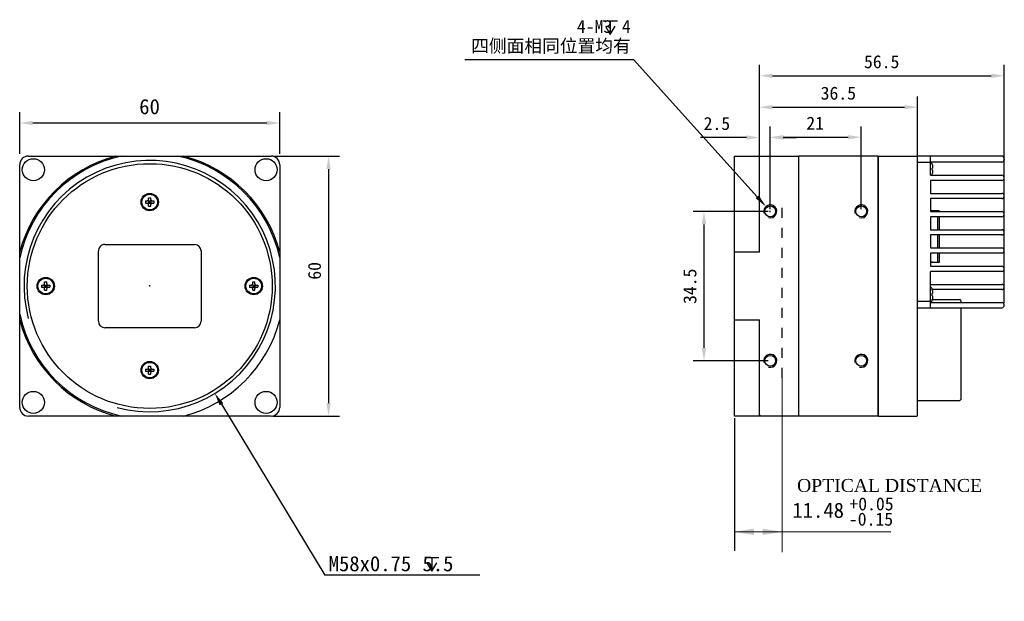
# Model space of a CAD drawing. Header units: millimetres. Extents: x 101 to 484, y 383 to 517.
# Tile 1 of 2: x 101 to 328, y 383 to 517. Entities that reach past the tile are written whole.
import ezdxf

# ---------------------------------------------------------------- set-up
doc = ezdxf.new("R2010")
doc.units = ezdxf.units.MM
doc.header["$LTSCALE"] = 23.1
doc.header["$PDMODE"] = 3
doc.header["$PDSIZE"] = 8
doc.linetypes.add('DASHED', pattern=[0.2, 0.1, -0.1])
doc.layers.get('0').update_dxf_attribs({"linetype": 'CONTINUOUS'})
doc.layers.get('Defpoints').update_dxf_attribs({"linetype": 'CONTINUOUS'})
doc.layers.add('00_COMPONENTS', color=7, linetype='CONTINUOUS')
doc.layers.add('51__DRAFT_DIMS', color=7, linetype='CONTINUOUS')
doc.styles.get("Standard").update_dxf_attribs({"font": 'simfang.ttf'})
doc.dimstyles.new('DIMSTYLE_1', dxfattribs={"dimtxt": 3.5, "dimasz": 3, "dimexe": 2.5, "dimexo": 0.5, "dimgap": 0.875, "dimtad": 1, "dimdsep": 46, "dimtxsty": 'Standard', "dimblk": '_FILLED', "dimblk1": '_FILLED', "dimblk2": '_FILLED', "dimcen": 0.09, "dimclrt": 3, "dimazin": 2, "dimtp": 0.3, "dimtm": 0.3, "dimtfac": 1, "dimtofl": 0, "dimtmove": 0, "dimatfit": 3, "dimldrblk": '_FILLED', "dimfxl": 0, "dimtolj": 1, "dimarcsym": 0})
doc.dimstyles.new('DIMSTYLE_3', dxfattribs={"dimtxt": 3, "dimasz": 3, "dimexe": 2.5, "dimexo": 0.5, "dimgap": 0.75, "dimtad": 1, "dimdsep": 46, "dimtxsty": 'Standard', "dimblk": '_FILLED', "dimblk1": '_FILLED', "dimblk2": '_FILLED', "dimcen": 0.09, "dimclrt": 3, "dimazin": 2, "dimtp": 0.2, "dimtm": 0.2, "dimtfac": 1, "dimtofl": 0, "dimtmove": 0, "dimatfit": 3, "dimldrblk": '_FILLED', "dimfxl": 0, "dimtolj": 1, "dimarcsym": 0})
doc.dimstyles.new('DIMSTYLE_5', dxfattribs={"dimtxt": 3.5, "dimasz": 3, "dimexe": 2.5, "dimexo": 0.5, "dimgap": 0.875, "dimtad": 1, "dimdsep": 46, "dimtxsty": 'Standard', "dimblk": '_FILLED', "dimblk1": '_FILLED', "dimblk2": '_FILLED', "dimcen": 0.09, "dimclrt": 3, "dimazin": 2, "dimtp": 0.2, "dimtm": 0.2, "dimtfac": 1, "dimtofl": 0, "dimtmove": 0, "dimatfit": 3, "dimldrblk": '_FILLED', "dimfxl": 0, "dimtolj": 1, "dimarcsym": 0})
doc.dimstyles.new('DIMSTYLE_6', dxfattribs={"dimtxt": 3, "dimasz": 3, "dimexe": 2.5, "dimexo": 0.5, "dimgap": 0.75, "dimtad": 1, "dimdsep": 46, "dimtxsty": 'Standard', "dimblk": '_FILLED', "dimblk1": '_FILLED', "dimblk2": '_FILLED', "dimcen": 0.09, "dimclrt": 3, "dimazin": 2, "dimtp": 0.3, "dimtm": 0.3, "dimtfac": 1, "dimtofl": 0, "dimtmove": 0, "dimatfit": 3, "dimldrblk": '_FILLED', "dimfxl": 0, "dimtolj": 1, "dimarcsym": 0})
doc.dimstyles.new('DIMSTYLE_7', dxfattribs={"dimtxt": 3, "dimasz": 3, "dimexe": 2.5, "dimexo": 0.5, "dimgap": 0.75, "dimtad": 1, "dimdsep": 46, "dimtxsty": 'Standard', "dimblk": '_FILLED', "dimblk1": '_FILLED', "dimblk2": '_FILLED', "dimcen": 0.09, "dimclrt": 3, "dimazin": 2, "dimtp": 0.1, "dimtm": 0.1, "dimtfac": 1, "dimtofl": 0, "dimtmove": 0, "dimatfit": 3, "dimldrblk": '_FILLED', "dimfxl": 0, "dimtolj": 1, "dimarcsym": 0})
doc.dimstyles.new('DIMSTYLE_8', dxfattribs={"dimtxt": 3, "dimasz": 3, "dimexe": 2.5, "dimexo": 0.5, "dimtad": 1, "dimdsep": 46, "dimtxsty": 'Standard', "dimblk": '_FILLED', "dimblk1": '_FILLED', "dimblk2": '_FILLED', "dimcen": 0.09, "dimclrt": 3, "dimazin": 2, "dimtp": 0.1, "dimtm": 0.1, "dimtfac": 1, "dimtofl": 0, "dimtmove": 0, "dimatfit": 1, "dimldrblk": '_FILLED', "dimfxl": 0, "dimtolj": 1, "dimarcsym": 0})

# ---------------------------------------------------------------- blocks, each defined once
blk = doc.blocks.new('_FILLED')
at = {"color": 0, "linetype": 'ByBlock'}
blk.add_solid([(0, 0), (-1, 0.167), (-1, -0.167)], dxfattribs=at)
blk = doc.blocks.new('*D1')
at = {"layer": '51__DRAFT_DIMS', "color": 0, "lineweight": -2}
for p, q in [((100.63, 486.37), (100.63, 496.01)), ((160.63, 486.37), (160.63, 496.01)), ((157.63, 493.51), (103.63, 493.51))]:
    blk.add_line(p, q, dxfattribs=at)
at = {"layer": 'Defpoints', "color": 0}
for p in [(100.63, 493.51), (100.63, 485.87), (160.63, 485.87)]:
    blk.add_point(p, dxfattribs=at)
at = {"layer": '51__DRAFT_DIMS', "color": 0, "linetype": 'ByBlock', "lineweight": -2, "xscale": 3, "yscale": 3, "zscale": 3, "rotation": 180}
blk.add_blockref('_FILLED', (100.63, 493.51), dxfattribs=at)
at = {"layer": '51__DRAFT_DIMS', "color": 0, "linetype": 'ByBlock', "lineweight": -2, "xscale": 3, "yscale": 3, "zscale": 3}
blk.add_blockref('_FILLED', (160.63, 493.51), dxfattribs=at)
at = {"layer": '51__DRAFT_DIMS', "insert": (130.59, 499.05), "char_height": 3.5, "attachment_point": 2, "line_spacing_factor": 0.9}
blk.add_mtext('\\A1;60', dxfattribs=at)
blk = doc.blocks.new('*D23')
at = {"layer": '51__DRAFT_DIMS', "color": 0}
for p, q in [((130.54, 455.96), (130.72, 455.96)), ((130.63, 455.87), (130.63, 456.05))]:
    blk.add_line(p, q, dxfattribs=at)
at = {"layer": '51__DRAFT_DIMS', "color": 0, "lineweight": -2}
for p in [(147.18, 428.58), (206.78, 389.12)]:
    blk.add_line(p, (171.03, 389.12), dxfattribs=at)
at = {"layer": 'Defpoints', "color": 0}
for p in [(115.63, 480.78), (145.63, 431.15)]:
    blk.add_point(p, dxfattribs=at)
at = {"layer": '51__DRAFT_DIMS', "color": 0, "linetype": 'ByBlock', "lineweight": -2, "xscale": 3, "yscale": 3, "zscale": 3, "rotation": 121.1502377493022}
blk.add_blockref('_FILLED', (145.63, 431.15), dxfattribs=at)
at = {"layer": '51__DRAFT_DIMS', "insert": (171.91, 393.55), "char_height": 3.5, "attachment_point": 1}
blk.add_mtext('\\A1;{M58{\\A1;x0.75\\Fgdt|c0;  \\fFangSong|b0|i0|c0|p0;5.5}}', dxfattribs=at)
blk = doc.blocks.new('*D37')
at = {"layer": '51__DRAFT_DIMS', "color": 0, "lineweight": -2}
for p, q in [((271.29, 484.37), (271.29, 499.66)), ((307.79, 484.87), (307.79, 499.66)), ((274.29, 497.16), (304.79, 497.16))]:
    blk.add_line(p, q, dxfattribs=at)
at = {"layer": 'Defpoints', "color": 0}
for p in [(307.79, 497.16), (271.29, 483.87), (307.79, 484.37)]:
    blk.add_point(p, dxfattribs=at)
at = {"layer": '51__DRAFT_DIMS', "color": 0, "linetype": 'ByBlock', "lineweight": -2, "xscale": 3, "yscale": 3, "zscale": 3}
for p, rotation in [((271.29, 497.16), 179.9997307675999), ((307.79, 497.16), 359.9997307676)]:
    blk.add_blockref('_FILLED', p, dxfattribs=dict(at, rotation=rotation))
at = {"layer": '51__DRAFT_DIMS', "insert": (289.5, 501.91), "char_height": 3, "attachment_point": 2, "rotation": 359.9997, "line_spacing_factor": 0.9}
blk.add_mtext('\\A1;36.5', dxfattribs=at)
blk = doc.blocks.new('*D38')
at = {"layer": '51__DRAFT_DIMS', "color": 0, "lineweight": -2}
for p, q in [((271.29, 484.37), (271.29, 492.66)), ((273.79, 473.62), (273.79, 492.66)), ((268.29, 490.16), (257.7, 490.16)), ((276.79, 490.16), (279.79, 490.16))]:
    blk.add_line(p, q, dxfattribs=at)
at = {"layer": 'Defpoints', "color": 0}
for p in [(273.79, 490.16), (271.29, 483.87), (273.79, 473.12)]:
    blk.add_point(p, dxfattribs=at)
at = {"layer": '51__DRAFT_DIMS', "color": 0, "linetype": 'ByBlock', "lineweight": -2, "xscale": 3, "yscale": 3, "zscale": 3}
for p, rotation in [((271.29, 490.16), 359.9997307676), ((273.79, 490.16), 179.9997307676)]:
    blk.add_blockref('_FILLED', p, dxfattribs=dict(at, rotation=rotation))
at = {"layer": '51__DRAFT_DIMS', "insert": (264.54, 494.91), "char_height": 3, "attachment_point": 3, "rotation": 359.9997, "line_spacing_factor": 0.9}
blk.add_mtext('\\A1;2.5', dxfattribs=at)
blk = doc.blocks.new('*D39')
at = {"layer": '51__DRAFT_DIMS', "color": 0, "lineweight": -2}
for p, q in [((273.79, 473.62), (273.79, 492.73)), ((294.79, 473.62), (294.79, 492.73)), ((276.79, 490.23), (291.79, 490.23))]:
    blk.add_line(p, q, dxfattribs=at)
at = {"layer": 'Defpoints', "color": 0}
for p in [(294.79, 490.23), (273.79, 473.12), (294.79, 473.12)]:
    blk.add_point(p, dxfattribs=at)
at = {"layer": '51__DRAFT_DIMS', "color": 0, "linetype": 'ByBlock', "lineweight": -2, "xscale": 3, "yscale": 3, "zscale": 3, "rotation": 180}
blk.add_blockref('_FILLED', (273.79, 490.23), dxfattribs=at)
at = {"layer": '51__DRAFT_DIMS', "color": 0, "linetype": 'ByBlock', "lineweight": -2, "xscale": 3, "yscale": 3, "zscale": 3}
blk.add_blockref('_FILLED', (294.79, 490.23), dxfattribs=at)
at = {"layer": '51__DRAFT_DIMS', "insert": (284.15, 494.98), "char_height": 3, "attachment_point": 2, "line_spacing_factor": 0.9}
blk.add_mtext('\\A1;21', dxfattribs=at)
blk = doc.blocks.new('*D40')
at = {"layer": '51__DRAFT_DIMS', "color": 0, "lineweight": -2}
for p, q in [((271.29, 484.37), (271.29, 506.92)), ((327.79, 451.97), (327.79, 506.92)), ((274.29, 504.42), (324.79, 504.42))]:
    blk.add_line(p, q, dxfattribs=at)
at = {"layer": 'Defpoints', "color": 0}
for p in [(327.79, 504.42), (271.29, 483.87), (327.79, 451.47)]:
    blk.add_point(p, dxfattribs=at)
at = {"layer": '51__DRAFT_DIMS', "color": 0, "linetype": 'ByBlock', "lineweight": -2, "xscale": 3, "yscale": 3, "zscale": 3}
for p, rotation in [((271.29, 504.42), 179.9997307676), ((327.79, 504.42), 359.9997307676)]:
    blk.add_blockref('_FILLED', p, dxfattribs=dict(at, rotation=rotation))
at = {"layer": '51__DRAFT_DIMS', "insert": (299.5, 509.17), "char_height": 3, "attachment_point": 2, "rotation": 359.9997, "line_spacing_factor": 0.9}
blk.add_mtext('\\A1;56.5', dxfattribs=at)
blk = doc.blocks.new('*D41')
at = {"layer": '51__DRAFT_DIMS', "color": 0, "lineweight": -2}
for p, q in [((273.29, 473.12), (256, 473.12)), ((258.5, 470.12), (258.5, 441.62)), ((273.29, 438.62), (256, 438.62))]:
    blk.add_line(p, q, dxfattribs=at)
at = {"layer": 'Defpoints', "color": 0}
for p in [(273.79, 473.12), (258.5, 438.62), (273.79, 438.62)]:
    blk.add_point(p, dxfattribs=at)
at = {"layer": '51__DRAFT_DIMS', "color": 0, "linetype": 'ByBlock', "lineweight": -2, "xscale": 3, "yscale": 3, "zscale": 3}
for p, rotation in [((258.5, 473.12), 90), ((258.5, 438.62), 270)]:
    blk.add_blockref('_FILLED', p, dxfattribs=dict(at, rotation=rotation))
at = {"layer": '51__DRAFT_DIMS', "insert": (253.75, 455.83), "char_height": 3, "attachment_point": 2, "rotation": 90, "line_spacing_factor": 0.9}
blk.add_mtext('\\A1;34.5', dxfattribs=at)
blk = doc.blocks.new('*D42')
at = {"layer": '51__DRAFT_DIMS', "color": 0, "lineweight": -2}
for p in [(203.36, 508.19), (270.78, 476.47)]:
    blk.add_line(p, (242.23, 508.19), dxfattribs=at)
at = {"layer": '51__DRAFT_DIMS', "color": 0}
for p, q in [((273.7, 473.12), (273.88, 473.12)), ((273.79, 473.03), (273.79, 473.21))]:
    blk.add_line(p, q, dxfattribs=at)
at = {"layer": 'Defpoints', "color": 0}
for p in [(272.79, 474.24), (274.79, 472.01)]:
    blk.add_point(p, dxfattribs=at)
at = {"layer": '51__DRAFT_DIMS', "color": 0, "linetype": 'ByBlock', "lineweight": -2, "xscale": 3, "yscale": 3, "zscale": 3, "rotation": 311.9883160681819}
blk.add_blockref('_FILLED', (272.79, 474.24), dxfattribs=at)
at = {"layer": '51__DRAFT_DIMS', "insert": (241.61, 517.31), "char_height": 3, "attachment_point": 3, "line_spacing_factor": 0.9}
blk.add_mtext('\\A1;{4-M{\\A1;3\\Fgdt|c0;  \\fFangSong|b0|i0|c0|p0;4\\P四侧面相同位置均有}}', dxfattribs=at)
blk = doc.blocks.new('*D44')
at = {"layer": '51__DRAFT_DIMS', "color": 0, "lineweight": -2}
for p, q in [((159.13, 485.87), (174.39, 485.87)), ((171.89, 482.87), (171.89, 428.87)), ((159.13, 425.87), (174.39, 425.87))]:
    blk.add_line(p, q, dxfattribs=at)
at = {"layer": 'Defpoints', "color": 0}
for p in [(158.63, 485.87), (158.63, 425.87), (171.89, 425.87)]:
    blk.add_point(p, dxfattribs=at)
at = {"layer": '51__DRAFT_DIMS', "color": 0, "linetype": 'ByBlock', "lineweight": -2, "xscale": 3, "yscale": 3, "zscale": 3}
for p, rotation in [((171.89, 485.87), 90), ((171.89, 425.87), 270)]:
    blk.add_blockref('_FILLED', p, dxfattribs=dict(at, rotation=rotation))
at = {"layer": '51__DRAFT_DIMS', "insert": (167.14, 459.39), "char_height": 3, "attachment_point": 2, "rotation": 90, "line_spacing_factor": 0.9}
blk.add_mtext('\\A1;60', dxfattribs=at)

msp = doc.modelspace()

# ---------------------------------------------------------------- linework, layer by layer
at = {"color": 8, "lineweight": 15}
for p, q in [((276.56, 394.461), (276.56, 434.67)), ((265.72, 399.143), (301.648, 399.143)), ((275.29, 399.143), (270.22, 399.143))]:
    msp.add_line(p, q, dxfattribs=at)
at = {"color": 8}
msp.add_line((265.57, 425.374), (265.57, 394.748), dxfattribs=at)
at = {"color": 8, "lineweight": 15}
for points in [[(270.07, 398.393), (270.07, 399.893), (265.57, 399.143)], [(272.06, 398.393), (272.06, 399.893), (276.56, 399.143)]]:
    msp.add_solid(points, dxfattribs=at)
at = {"layer": '00_COMPONENTS', "color": 7}
for p, q in [((100.629, 427.871), (100.629, 483.876)), ((102.629, 485.874), (158.643, 485.874)), ((160.629, 483.893), (160.629, 427.855)), ((265.57, 425.874), (265.57, 485.874)), ((265.57, 485.874), (280.29, 485.874)), ((271.29, 485.674), (271.49, 485.874)), ((271.29, 463.684), (271.29, 485.674)), ((271.29, 485.674), (271.29, 485.674)), ((280.29, 485.874), (280.29, 425.874)), ((280.39, 484.874), (280.29, 484.874)), ((280.39, 425.874), (280.39, 485.874)), ((298.69, 485.874), (280.39, 485.874)), ((298.69, 425.874), (298.69, 485.874)), ((298.69, 484.874), (298.79, 484.874)), ((298.79, 425.874), (298.79, 485.874)), ((298.79, 485.874), (307.59, 485.874)), ((307.79, 485.674), (307.59, 485.874)), ((307.79, 426.074), (307.79, 485.874)), ((327.19, 485.874), (307.79, 485.874)), ((310.79, 484.374), (307.79, 484.374)), ((310.79, 481.474), (310.79, 485.874)), ((327.19, 484.474), (310.79, 484.474)), ((311.169, 484.052), (311.173, 484.057)), ((327.79, 485.274), (327.79, 485.074)), ((311.169, 483.124), (311.19, 483.124)), ((311.19, 482.624), (311.169, 482.624)), ((311.173, 481.69), (311.169, 481.695)), ((311.19, 483.842), (311.19, 483.124)), ((311.19, 482.624), (311.19, 481.905)), ((310.79, 481.474), (327.19, 481.474)), ((310.79, 480.274), (310.79, 477.274)), ((327.19, 480.274), (310.79, 480.274)), ((310.79, 477.274), (327.19, 477.274)), ((129.679, 475.524), (130.079, 475.524)), ((129.679, 475.524), (129.679, 475.024)), ((129.679, 475.024), (130.079, 475.024)), ((130.291, 474.936), (130.966, 475.612)), ((130.629, 475.274), (130.291, 475.612)), ((130.379, 476.224), (130.879, 476.224)), ((130.379, 475.824), (130.379, 476.224)), ((130.379, 475.524), (130.879, 475.524)), ((130.379, 475.524), (130.379, 475.024)), ((130.379, 475.274), (130.879, 475.274)), ((130.379, 475.024), (130.879, 475.024)), ((130.629, 475.024), (130.629, 475.524)), ((130.966, 474.936), (130.629, 475.274)), ((130.879, 475.824), (130.879, 476.224)), ((130.879, 475.524), (130.879, 475.024)), ((131.179, 475.524), (131.579, 475.524)), ((131.179, 475.024), (131.579, 475.024)), ((131.579, 475.524), (131.579, 475.024)), ((310.79, 476.074), (310.79, 473.074)), ((327.19, 476.074), (310.79, 476.074)), ((130.379, 474.324), (130.379, 474.724)), ((130.379, 474.324), (130.879, 474.324)), ((130.879, 474.324), (130.879, 474.724)), ((310.79, 473.074), (327.19, 473.074)), ((312.79, 473.224), (310.89, 473.223)), ((310.89, 473.223), (310.89, 473.111)), ((311.19, 473.111), (311.19, 473.223)), ((312.49, 473.074), (312.49, 473.223)), ((312.79, 473.224), (312.79, 473.074)), ((310.79, 471.874), (310.79, 468.874)), ((327.19, 471.874), (310.79, 471.874)), ((312.49, 468.874), (312.49, 471.814)), ((312.79, 471.874), (312.79, 468.874)), ((310.79, 468.874), (327.19, 468.874)), ((310.79, 467.674), (310.79, 464.674)), ((327.19, 467.674), (310.79, 467.674)), ((312.49, 464.674), (312.49, 467.674)), ((312.79, 467.674), (312.79, 464.674)), ((118.779, 447.774), (118.779, 463.974)), ((120.279, 465.474), (140.979, 465.474)), ((142.479, 463.974), (142.479, 447.774)), ((271.29, 463.684), (265.57, 463.684)), ((310.79, 464.674), (327.19, 464.674)), ((310.79, 463.474), (310.79, 460.474)), ((327.19, 463.474), (310.79, 463.474)), ((312.49, 461.323), (312.49, 463.474)), ((312.79, 463.474), (312.79, 461.324)), ((310.79, 461.436), (311.19, 461.436)), ((310.89, 461.436), (310.89, 461.323)), ((312.79, 461.324), (310.89, 461.323)), ((311.19, 461.324), (311.19, 461.436)), ((310.79, 460.474), (327.19, 460.474)), ((310.79, 450.874), (310.79, 459.274)), ((327.19, 459.274), (310.79, 459.274)), ((106.379, 456.824), (106.879, 456.824)), ((106.379, 456.424), (106.379, 456.824)), ((106.879, 456.424), (106.879, 456.824)), ((154.379, 456.824), (154.879, 456.824)), ((154.379, 456.424), (154.379, 456.824)), ((154.879, 456.424), (154.879, 456.824)), ((105.679, 456.124), (106.079, 456.124)), ((105.679, 456.124), (105.679, 455.624)), ((105.679, 455.624), (106.079, 455.624)), ((106.291, 455.536), (106.966, 456.212)), ((106.629, 455.874), (106.291, 456.212)), ((106.379, 456.124), (106.879, 456.124)), ((106.379, 456.124), (106.379, 455.624)), ((106.379, 455.874), (106.879, 455.874)), ((106.379, 455.624), (106.879, 455.624)), ((106.379, 454.924), (106.379, 455.324)), ((106.379, 454.924), (106.879, 454.924)), ((106.629, 455.624), (106.629, 456.124)), ((106.966, 455.536), (106.629, 455.874)), ((106.879, 456.124), (106.879, 455.624)), ((106.879, 454.924), (106.879, 455.324)), ((107.179, 456.124), (107.579, 456.124)), ((107.179, 455.624), (107.579, 455.624)), ((107.579, 456.124), (107.579, 455.624)), ((153.679, 456.124), (154.079, 456.124)), ((153.679, 456.124), (153.679, 455.624)), ((153.679, 455.624), (154.079, 455.624)), ((154.291, 455.536), (154.966, 456.212)), ((154.629, 455.874), (154.291, 456.212)), ((154.379, 456.124), (154.879, 456.124)), ((154.379, 456.124), (154.379, 455.624)), ((154.379, 455.874), (154.879, 455.874)), ((154.379, 455.624), (154.879, 455.624)), ((154.379, 454.924), (154.379, 455.324)), ((154.379, 454.924), (154.879, 454.924)), ((154.629, 455.624), (154.629, 456.124)), ((154.966, 455.536), (154.629, 455.874)), ((154.879, 456.124), (154.879, 455.624)), ((154.879, 454.924), (154.879, 455.324)), ((155.179, 456.124), (155.579, 456.124)), ((155.179, 455.624), (155.579, 455.624)), ((155.579, 456.124), (155.579, 455.624)), ((310.79, 456.274), (327.19, 456.274)), ((327.19, 455.074), (311.169, 455.074)), ((311.169, 455.052), (311.173, 455.057)), ((311.19, 454.842), (311.19, 454.124)), ((307.79, 452.374), (310.79, 452.374)), ((310.79, 452.074), (327.19, 452.074)), ((311.169, 454.124), (311.19, 454.124)), ((311.19, 453.624), (311.169, 453.624)), ((311.173, 452.69), (311.169, 452.695)), ((311.186, 452.814), (317.49, 452.814)), ((311.19, 453.624), (311.19, 452.905)), ((317.79, 452.514), (317.49, 452.814)), ((317.79, 452.514), (317.79, 452.074)), ((307.79, 450.874), (327.19, 450.874)), ((317.79, 450.874), (317.79, 429.674)), ((265.57, 448.063), (271.29, 448.063)), ((271.29, 426.074), (271.29, 448.063)), ((140.979, 446.274), (120.279, 446.274)), ((129.679, 436.724), (130.079, 436.724)), ((129.679, 436.724), (129.679, 436.224)), ((129.679, 436.224), (130.079, 436.224)), ((130.291, 436.136), (130.966, 436.812)), ((130.629, 436.474), (130.291, 436.812)), ((130.379, 437.424), (130.879, 437.424)), ((130.379, 437.024), (130.379, 437.424)), ((130.379, 436.724), (130.879, 436.724)), ((130.379, 436.724), (130.379, 436.224)), ((130.379, 436.474), (130.879, 436.474)), ((130.379, 436.224), (130.879, 436.224)), ((130.629, 436.224), (130.629, 436.724)), ((130.966, 436.136), (130.629, 436.474)), ((130.879, 437.024), (130.879, 437.424)), ((130.879, 436.724), (130.879, 436.224)), ((131.179, 436.724), (131.579, 436.724)), ((131.179, 436.224), (131.579, 436.224)), ((131.579, 436.724), (131.579, 436.224)), ((130.379, 435.524), (130.379, 435.924)), ((130.379, 435.524), (130.879, 435.524)), ((130.879, 435.524), (130.879, 435.924)), ((317.49, 429.374), (307.79, 429.374)), ((317.79, 429.674), (317.49, 429.374)), ((158.629, 425.874), (102.629, 425.874)), ((280.29, 425.874), (265.57, 425.874)), ((271.29, 426.074), (271.49, 425.874)), ((271.29, 426.074), (271.29, 426.074)), ((280.39, 426.874), (280.29, 426.874)), ((298.69, 425.874), (280.39, 425.874)), ((298.69, 426.874), (298.79, 426.874)), ((298.79, 425.874), (307.59, 425.874)), ((307.79, 426.074), (307.59, 425.874))]:
    msp.add_line(p, q, dxfattribs=at)
at = {"layer": '00_COMPONENTS', "color": 4}
for p, q in [((130.629, 484.874), (130.629, 484.874)), ((280.39, 482.374), (280.29, 482.374)), ((298.69, 482.374), (298.79, 482.374)), ((280.39, 429.374), (280.29, 429.374)), ((298.69, 429.374), (298.79, 429.374)), ((130.629, 426.874), (130.629, 426.874))]:
    msp.add_line(p, q, dxfattribs=at)
at = {"layer": '00_COMPONENTS', "linetype": 'DASHED', "lineweight": 30}
msp.add_line((276.56, 434.67), (276.56, 476.075), dxfattribs=at)
at = {"layer": '00_COMPONENTS', "color": 7}
for centre, radius in [((103.779, 482.724), 2.55), ((130.629, 455.874), 28.25), ((157.479, 482.724), 2.55), ((130.629, 475.274), 2), ((130.629, 475.274), 1.8), ((273.79, 473.124), 1.25), ((294.79, 473.124), 1.25), ((106.629, 455.874), 2), ((106.629, 455.874), 1.8), ((154.629, 455.874), 2), ((154.629, 455.874), 1.8), ((130.629, 436.474), 2), ((273.79, 438.624), 1.25), ((294.79, 438.624), 1.25), ((130.629, 436.474), 1.8), ((103.779, 429.024), 2.55), ((157.479, 429.024), 2.55)]:
    msp.add_circle(centre, radius, dxfattribs=at)
for centre, radius, start, end in [((102.629, 483.874), 2, 89.99999, 179.99999), ((130.629, 455.874), 31, 104.59254, 165.40744), ((130.629, 455.874), 30.7, 102.25874, 167.74124), ((130.629, 455.874), 30.7, 12.25874, 77.74124), ((130.629, 455.874), 31, 14.59254, 75.40744), ((158.629, 483.874), 2, 0.17201, 89.99999), ((310.19, 483.874), 1, 10.5501, 36.87812), ((310.138, 483.842), 1.052, 359.98548, 11.53423), ((327.19, 485.274), 0.6, 0, 90), ((327.19, 485.074), 0.6, 270, 0), ((310.19, 481.874), 1, 340.62214, 349.4499), ((304.234, 482.874), 6.939, 357.93532, 2.06468), ((310.138, 481.905), 1.052, 348.46577, 0.01452), ((327.19, 480.874), 0.6, 270, 90), ((327.19, 476.674), 0.6, 270, 90), ((130.079, 475.824), 0.3, 270, 0), ((130.079, 474.724), 0.3, 0, 90), ((131.179, 475.824), 0.3, 180, 270), ((131.179, 474.724), 0.3, 90, 180), ((327.19, 472.474), 0.6, 270, 90), ((327.19, 468.274), 0.6, 270, 90), ((120.279, 463.974), 1.5, 89.99999, 179.99999), ((140.979, 463.974), 1.5, 359.99999, 89.99999), ((327.19, 464.074), 0.6, 270, 90), ((327.19, 459.874), 0.6, 270, 90), ((106.079, 456.424), 0.3, 270, 0), ((106.079, 455.324), 0.3, 0, 90), ((107.179, 456.424), 0.3, 180, 270), ((107.179, 455.324), 0.3, 90, 180), ((154.079, 456.424), 0.3, 270, 0), ((154.079, 455.324), 0.3, 0, 90), ((155.179, 456.424), 0.3, 180, 270), ((155.179, 455.324), 0.3, 90, 180), ((310.19, 454.874), 1, 10.5501, 53.04956), ((310.138, 454.842), 1.052, 359.98548, 11.53423), ((327.19, 455.674), 0.6, 270, 90), ((310.19, 452.874), 1, 306.95044, 349.4499), ((304.234, 453.874), 6.939, 357.93532, 2.06468), ((310.138, 452.905), 1.052, 348.46577, 0.01452), ((327.19, 451.474), 0.6, 270, 90), ((130.629, 455.874), 30.7, 192.25874, 257.74124), ((130.629, 455.874), 31, 194.59254, 255.40744), ((120.279, 447.774), 1.5, 179.99999, 269.99999), ((130.629, 455.874), 31, 284.59254, 345.40744), ((140.979, 447.774), 1.5, 269.99999, 359.99999), ((130.079, 437.024), 0.3, 270, 0), ((130.079, 435.924), 0.3, 0, 90), ((131.179, 437.024), 0.3, 180, 270), ((131.179, 435.924), 0.3, 90, 180), ((102.629, 427.874), 2, 179.99999, 269.99999), ((158.629, 427.874), 2, 269.99999, 359.84067)]:
    msp.add_arc(centre, radius, start, end, dxfattribs=at)
at = {"layer": '00_COMPONENTS', "color": 8}
msp.add_arc((130.629, 455.874), 29, 255, 195, dxfattribs=at)
at = {"layer": '00_COMPONENTS', "color": 253}
for centre in [(273.79, 473.124), (294.79, 473.124), (273.79, 438.624), (294.79, 438.624)]:
    msp.add_arc(centre, 1.5, 255, 195, dxfattribs=at)
at = {"layer": '51__DRAFT_DIMS'}
for p, q in [((235.263, 517.079), (238.513, 517.079)), ((236.888, 517.079), (236.888, 513.954)), ((194.09, 393.219), (197.34, 393.219)), ((195.715, 393.219), (195.715, 390.094))]:
    msp.add_line(p, q, dxfattribs=at)
for points in [[(235.763, 515.829), (236.888, 513.954), (238.013, 515.829)], [(194.59, 391.969), (195.715, 390.094), (196.84, 391.969)]]:
    msp.add_lwpolyline(points, dxfattribs=at)

# ---------------------------------------------------------------- texts
at = {"color": 7, "lineweight": 15, "insert": (301.314, 407.333), "char_height": 6, "attachment_point": 5}
msp.add_mtext('\\A1;{\\fTimes New Roman|b0|i0|c0|p18;\\H0.5x;OPTICAL DISTANCE\\P\\fFangSong|b0|i0|c0|p0;\\H0.999999x;  }', dxfattribs=at)
at = {"lineweight": 15, "attachment_point": 9}
for s, width, insert, char_height in [('+0.05', 10.77139, (302.252, 404.055), 3), ('11.48', 18.88412, (290.804, 402.326), 3.5), ('-0.15', 13.36067, (302.134, 400.528), 3)]:
    msp.add_mtext_dynamic_manual_height_columns(s, width=width, gutter_width=30, heights=[0], dxfattribs=dict(at, insert=insert, char_height=char_height))

# ---------------------------------------------------------------- dimensions: what is measured, and where the dimension line sits
at = {"layer": '51__DRAFT_DIMS', "color": 253}
dim = msp.add_diameter_dim_2p(p1=(274.794, 472.009), p2=(272.787, 474.239), text='{4-M{\\A1;<>\\Fgdt|c0;  \\fFangSong|b0|i0|c0|p0;4\\P四侧面相同位置均有}}', dimstyle='DIMSTYLE_8', override={"dimtih": 1, "dimtoh": 1, "dimpost": '<>', "dimtxsty": 'Standard', "dimclrt": 256}, dxfattribs=at)
dim.commit()
dim.dimension.update_dxf_attribs({"geometry": '*D42', "text_midpoint": (222.485, 508.185), "dimtype": 163})
for base, p1, p2, angle, dimstyle, picture, middle in [((327.79, 504.425), (271.29, 483.874), (327.79, 451.474), 359.99973, 'DIMSTYLE_6', '*D40', (299.496, 504.425)), ((307.79, 497.164), (271.29, 483.874), (307.79, 484.374), 359.99973, 'DIMSTYLE_6', '*D37', (289.496, 497.164)), ((100.629, 493.511), (160.629, 485.874), (100.629, 485.874), 180, 'DIMSTYLE_1', '*D1', (130.591, 493.511)), ((273.79, 490.162), (271.29, 483.874), (273.79, 473.124), 359.99973, 'DIMSTYLE_7', '*D38', (261.497, 490.162)), ((171.893, 425.874), (158.629, 485.874), (158.628, 425.874), 270, 'DIMSTYLE_6', '*D44', (171.893, 459.393)), ((258.499, 438.624), (273.79, 473.124), (273.79, 438.624), 270, 'DIMSTYLE_6', '*D41', (258.499, 455.83))]:
    dim = msp.add_linear_dim(base=base, p1=p1, p2=p2, angle=angle, dimstyle=dimstyle, override={"dimclrt": 256}, dxfattribs=at)
    dim.commit()
    dim.dimension.update_dxf_attribs({"geometry": picture, "text_midpoint": middle, "dimtype": 160})
dim = msp.add_linear_dim(base=(294.79, 490.23), p1=(273.79, 473.124), p2=(294.79, 473.124), dimstyle='DIMSTYLE_3', override={"dimclrt": 256}, dxfattribs=at)
dim.commit()
dim.dimension.update_dxf_attribs({"geometry": '*D39', "text_midpoint": (284.146, 490.23), "dimtype": 160})
at = {"layer": '51__DRAFT_DIMS', "color": 8}
dim = msp.add_diameter_dim_2p(p1=(115.627, 480.782), p2=(145.63, 431.145), text='{M58{\\A1;x0.75\\Fgdt|c0;  \\fFangSong|b0|i0|c0|p0;5.5}}', dimstyle='DIMSTYLE_5', override={"dimtih": 1, "dimtoh": 1, "dimtxsty": 'Standard', "dimclrt": 256}, dxfattribs=at)
dim.commit()
dim.dimension.update_dxf_attribs({"geometry": '*D23', "text_midpoint": (189.345, 389.116), "dimtype": 163})

doc.saveas('drawing.dxf')
